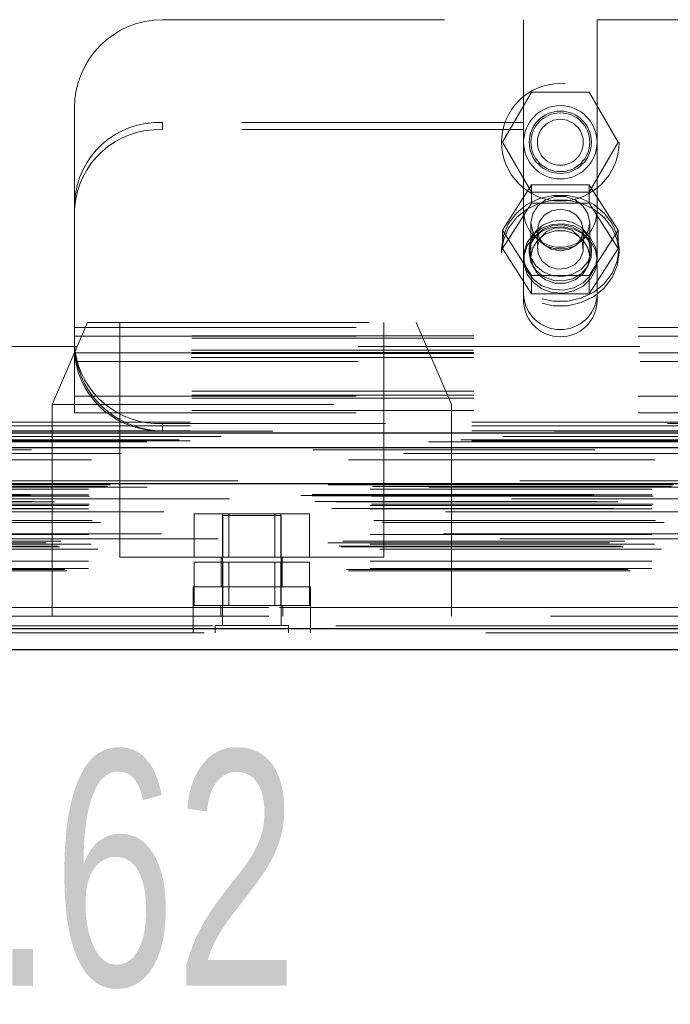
# Model space of a CAD drawing. Header units: inches. Extents: x 0.2 to 10.7, y 0.2 to 7.9.
# Tile 59 of 95: x 3.75 to 3.98, y 6.165 to 6.514. Entities that reach past the tile are written whole.
import ezdxf

# ---------------------------------------------------------------- set-up
doc = ezdxf.new("R2010")
doc.units = ezdxf.units.IN
doc.header["$MEASUREMENT"] = 0
doc.linetypes.add('HIDDEN', pattern=[0.07500000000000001, 0.05, -0.025])
doc.layers.add('DIMENSIONS', color=140, linetype='Continuous')
doc.styles.add('SLDTEXTSTYLE0', font='TXT', dxfattribs={"width": 0.7})
doc.dimstyles.new('SLDDIMSTYLE1', dxfattribs={"dimtxt": 0.0849609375, "dimasz": 0.13, "dimexe": 0, "dimexo": 0.0625, "dimgap": 0.021240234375, "dimtad": 0, "dimtih": 1, "dimtoh": 1, "dimlfac": 12, "dimrnd": 1e-09, "dimzin": 12, "dimdsep": 46, "dimtxsty": 'SLDTEXTSTYLE0', "dimsah": 1, "dimcen": 0.09, "dimadec": 0, "dimazin": 3, "dimtfac": 1, "dimtmove": 0, "dimatfit": 0, "dimfxl": 0, "dimfrac": 2, "dimtolj": 1, "dimtzin": 12, "dimarcsym": 0})

# ---------------------------------------------------------------- blocks, each defined once
blk = doc.blocks.new('_D_3')
at = {"layer": 'DIMENSIONS'}
for p, q in [((3.206496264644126, 6.340347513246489), (3.206496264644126, 6.003285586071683)), ((3.34110518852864, 6.267274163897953), (3.34110518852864, 6.003285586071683)), ((3.206496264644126, 6.128285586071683), (2.956496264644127, 6.128285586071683)), ((3.34110518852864, 6.128285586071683), (3.581227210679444, 6.128285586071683)), ((3.69636524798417, 6.128285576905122), (3.667835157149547, 6.128285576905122)), ((3.667835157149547, 6.128285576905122), (3.667835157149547, 5.993254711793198)), ((3.94883440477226, 6.128285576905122), (3.977364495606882, 6.128285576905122)), ((3.977364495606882, 6.128285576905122), (3.977364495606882, 5.993254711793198)), ((3.667835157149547, 5.993254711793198), (3.69636524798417, 5.993254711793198)), ((3.977364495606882, 5.993254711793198), (3.94883440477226, 5.993254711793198))]:
    blk.add_line(p, q, dxfattribs=at)
for points in [[(3.206496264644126, 6.128285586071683), (3.076496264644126, 6.148285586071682), (3.076496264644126, 6.108285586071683)], [(3.34110518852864, 6.128285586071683), (3.47110518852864, 6.108285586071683), (3.47110518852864, 6.148285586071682)]]:
    blk.add_solid(points, dxfattribs=at)
at = {"layer": 'DIMENSIONS', "char_height": 0.08333333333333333, "attachment_point": 1, "style": 'SLDTEXTSTYLE0'}
for s, insert in [('1.62', (3.696365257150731, 6.254727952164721)), ('41.0', (3.69636524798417, 6.100677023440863))]:
    blk.add_mtext(s, dxfattribs=dict(at, insert=insert))

msp = doc.modelspace()

# ---------------------------------------------------------------- linework, layer by layer
at = {"color": 7, "linetype": 'HIDDEN', "lineweight": 18}
for p, q in [((3.800246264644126, 6.514104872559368), (3.928392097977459, 6.514104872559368)), ((3.928392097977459, 6.514104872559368), (3.928392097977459, 6.477620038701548)), ((3.954433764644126, 6.514104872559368), (3.954433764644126, 6.477620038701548)), ((3.954433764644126, 6.514104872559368), (4.125225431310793, 6.514104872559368)), ((3.920916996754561, 6.470604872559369), (3.931164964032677, 6.488354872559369)), ((3.931164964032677, 6.488354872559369), (3.951660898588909, 6.488354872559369)), ((3.951660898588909, 6.488354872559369), (3.961908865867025, 6.470604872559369)), ((3.768996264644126, 6.449297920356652), (3.768996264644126, 6.482854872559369)), ((3.800246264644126, 6.477620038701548), (3.800246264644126, 6.475084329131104)), ((3.928392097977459, 6.477620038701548), (3.800246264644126, 6.477620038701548)), ((3.928392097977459, 6.475084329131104), (3.928392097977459, 6.477620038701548)), ((4.125225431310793, 6.477620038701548), (3.954433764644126, 6.477620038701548)), ((3.954433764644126, 6.475084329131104), (3.954433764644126, 6.477620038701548)), ((3.928392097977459, 6.475084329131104), (3.800246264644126, 6.475084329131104)), ((3.928392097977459, 6.413719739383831), (3.928392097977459, 6.475084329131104)), ((3.954433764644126, 6.413719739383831), (3.954433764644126, 6.475084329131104)), ((4.125225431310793, 6.475084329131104), (3.954433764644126, 6.475084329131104)), ((3.931164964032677, 6.452854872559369), (3.920916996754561, 6.470604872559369)), ((3.961908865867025, 6.470604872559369), (3.951660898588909, 6.452854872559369)), ((3.931164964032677, 6.45556102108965), (3.920916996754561, 6.43947405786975)), ((3.931164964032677, 6.449045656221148), (3.931164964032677, 6.45556102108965)), ((3.951660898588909, 6.45556102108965), (3.931164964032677, 6.45556102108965)), ((3.951660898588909, 6.452854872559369), (3.931164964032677, 6.452854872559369)), ((3.951660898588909, 6.449045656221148), (3.951660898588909, 6.45556102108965)), ((3.961908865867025, 6.43947405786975), (3.951660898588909, 6.45556102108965)), ((3.768996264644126, 6.446762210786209), (3.768996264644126, 6.449297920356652)), ((3.768996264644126, 6.379770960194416), (3.768996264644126, 6.446762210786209)), ((3.931164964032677, 6.449045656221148), (3.920916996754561, 6.432958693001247)), ((3.951660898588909, 6.449045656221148), (3.931164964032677, 6.449045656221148)), ((3.961908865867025, 6.432958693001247), (3.951660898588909, 6.449045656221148)), ((3.920916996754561, 6.432958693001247), (3.920916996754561, 6.43947405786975)), ((3.920916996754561, 6.43947405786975), (3.931164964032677, 6.423387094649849)), ((3.930996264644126, 6.44204498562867), (3.930996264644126, 6.429938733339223)), ((3.933250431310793, 6.43947405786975), (3.933250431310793, 6.432958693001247)), ((3.949575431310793, 6.432958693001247), (3.949575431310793, 6.43947405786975)), ((3.951660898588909, 6.423387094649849), (3.961908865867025, 6.43947405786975)), ((3.951829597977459, 6.429938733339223), (3.951829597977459, 6.44204498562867)), ((3.961908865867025, 6.432958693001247), (3.961908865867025, 6.43947405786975)), ((3.92057959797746, 6.432958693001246), (3.92057959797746, 6.431373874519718)), ((3.920916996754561, 6.432958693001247), (3.931164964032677, 6.416871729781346)), ((3.930371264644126, 6.432958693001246), (3.930371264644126, 6.431373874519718)), ((3.951660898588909, 6.416871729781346), (3.961908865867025, 6.432958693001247)), ((3.95245459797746, 6.431373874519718), (3.95245459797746, 6.432958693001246)), ((3.962246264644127, 6.431373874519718), (3.962246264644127, 6.432958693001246)), ((3.931164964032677, 6.423387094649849), (3.951660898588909, 6.423387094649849)), ((3.931164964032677, 6.416871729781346), (3.931164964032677, 6.423387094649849)), ((3.951660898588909, 6.416871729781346), (3.951660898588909, 6.423387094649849)), ((3.931164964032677, 6.416871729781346), (3.951660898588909, 6.416871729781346)), ((3.773573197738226, 6.406677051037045), (3.761073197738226, 6.377510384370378)), ((3.768996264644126, 6.404854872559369), (4.310662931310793, 6.404854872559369)), ((3.768996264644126, 6.404854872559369), (4.310662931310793, 6.404854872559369)), ((3.773573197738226, 6.406677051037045), (3.890239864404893, 6.406677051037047)), ((3.785031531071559, 6.406677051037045), (3.78503153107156, 6.323343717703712)), ((3.87878153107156, 6.323343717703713), (3.878781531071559, 6.406677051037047)), ((3.902739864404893, 6.377510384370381), (3.890239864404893, 6.406677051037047)), ((4.310662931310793, 6.401984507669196), (3.768996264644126, 6.401984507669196)), ((3.768996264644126, 6.401854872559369), (4.310662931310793, 6.401854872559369)), ((4.310662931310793, 6.401141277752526), (3.768996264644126, 6.401141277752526)), ((4.769662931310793, 6.398104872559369), (3.309996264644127, 6.398104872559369)), ((4.310662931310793, 6.395984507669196), (3.768996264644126, 6.395984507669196)), ((4.310662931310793, 6.395703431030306), (3.768996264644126, 6.395703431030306)), ((4.310555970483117, 6.396788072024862), (3.769103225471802, 6.396788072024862)), ((4.310555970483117, 6.394252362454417), (3.769103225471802, 6.394252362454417)), ((3.769212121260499, 6.395854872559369), (4.31044707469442, 6.395854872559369)), ((3.769715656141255, 6.392854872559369), (4.309943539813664, 6.392854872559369)), ((3.769715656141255, 6.392854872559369), (4.309943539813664, 6.392854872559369)), ((4.310662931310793, 6.38230666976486), (3.768996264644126, 6.38230666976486)), ((4.310662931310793, 6.380855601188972), (3.768996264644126, 6.380855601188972)), ((3.768996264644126, 6.380574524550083), (4.310662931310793, 6.380574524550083)), ((4.310662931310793, 6.379770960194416), (3.768996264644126, 6.379770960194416)), ((3.768996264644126, 6.374574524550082), (3.768996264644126, 6.379770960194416)), ((3.761073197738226, 6.377510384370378), (3.902739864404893, 6.377510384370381)), ((3.761073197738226, 6.377510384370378), (3.761073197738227, 6.302510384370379)), ((3.902739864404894, 6.30251038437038), (3.902739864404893, 6.377510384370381)), ((4.310662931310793, 6.375417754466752), (3.768996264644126, 6.375417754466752)), ((3.768996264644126, 6.374574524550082), (4.310662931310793, 6.374574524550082)), ((3.309996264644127, 6.371271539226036), (4.769662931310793, 6.371271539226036)), ((3.309996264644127, 6.371271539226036), (4.769662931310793, 6.371271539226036)), ((3.309996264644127, 6.370003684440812), (4.769662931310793, 6.370003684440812)), ((3.310072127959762, 6.371271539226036), (4.769587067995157, 6.371271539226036)), ((3.310072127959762, 6.371271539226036), (4.769587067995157, 6.371271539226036)), ((3.310072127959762, 6.371271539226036), (4.769587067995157, 6.371271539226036)), ((3.310072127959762, 6.371271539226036), (4.769587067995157, 6.371271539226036)), ((3.800246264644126, 6.368271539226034), (3.800246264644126, 6.370807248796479)), ((4.279412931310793, 6.370807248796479), (3.800246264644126, 6.370807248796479)), ((3.309996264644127, 6.368271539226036), (4.769662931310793, 6.368271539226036)), ((4.806131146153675, 6.365081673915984), (3.273486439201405, 6.365081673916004)), ((4.79460851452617, 6.364357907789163), (3.285006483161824, 6.364357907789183)), ((3.309996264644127, 6.364653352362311), (4.769662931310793, 6.364653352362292)), ((3.285716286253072, 6.360231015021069), (4.793902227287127, 6.36023101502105)), ((4.826988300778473, 6.350510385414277), (3.252630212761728, 6.350510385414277)), ((3.25807288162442, 6.349543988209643), (4.821545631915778, 6.349543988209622)), ((4.821335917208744, 6.34957080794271), (3.258282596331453, 6.34957080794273)), ((3.259036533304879, 6.349092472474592), (4.820581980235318, 6.349092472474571)), ((3.259036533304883, 6.349092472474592), (4.820581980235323, 6.349092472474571)), ((3.27477293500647, 6.348421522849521), (4.804845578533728, 6.348421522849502)), ((3.274772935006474, 6.348421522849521), (4.804845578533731, 6.348421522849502)), ((3.280852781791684, 6.348491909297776), (4.798765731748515, 6.348491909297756)), ((3.280852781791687, 6.348491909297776), (4.798765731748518, 6.348491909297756)), ((3.281625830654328, 6.34903912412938), (4.79799268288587, 6.34903912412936)), ((3.281625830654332, 6.34903912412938), (4.797992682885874, 6.34903912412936)), ((3.294795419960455, 6.34817705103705), (4.784878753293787, 6.348177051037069)), ((3.249254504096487, 6.345242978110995), (4.830364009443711, 6.345242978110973)), ((3.249254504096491, 6.345242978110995), (4.830364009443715, 6.345242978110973)), ((3.253300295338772, 6.345668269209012), (4.826318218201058, 6.345668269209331)), ((3.253390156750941, 6.345158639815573), (4.826228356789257, 6.345158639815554)), ((3.273939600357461, 6.347578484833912), (4.805678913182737, 6.347578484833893)), ((3.273939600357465, 6.347578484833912), (4.80567891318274, 6.347578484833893)), ((3.273939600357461, 6.345504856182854), (4.805678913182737, 6.345504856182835)), ((3.273939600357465, 6.345504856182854), (4.80567891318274, 6.345504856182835)), ((3.274356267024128, 6.345088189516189), (4.805262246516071, 6.345088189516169)), ((3.254323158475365, 6.34310523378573), (4.825295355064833, 6.343105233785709)), ((4.824027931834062, 6.344054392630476), (3.255629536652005, 6.344054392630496)), ((3.261870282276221, 6.343074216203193), (4.817748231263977, 6.343074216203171)), ((3.273939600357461, 6.341754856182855), (4.805678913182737, 6.341754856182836)), ((3.273939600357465, 6.341754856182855), (4.80567891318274, 6.341754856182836)), ((3.274356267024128, 6.342171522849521), (4.805262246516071, 6.342171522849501)), ((3.260294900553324, 6.340704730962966), (4.819318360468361, 6.340704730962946)), ((3.273939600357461, 6.340581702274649), (4.805678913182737, 6.34058170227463)), ((4.800658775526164, 6.339471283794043), (3.278961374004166, 6.339471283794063)), ((3.81141059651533, 6.323343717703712), (3.811410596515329, 6.338760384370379)), ((3.821658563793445, 6.338760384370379), (3.811410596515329, 6.338760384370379)), ((3.842323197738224, 6.338177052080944), (3.821489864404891, 6.338177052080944)), ((3.821489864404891, 6.338177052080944), (3.821489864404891, 6.299114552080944)), ((3.821658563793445, 6.323343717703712), (3.821658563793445, 6.338760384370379)), ((3.842154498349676, 6.33876038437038), (3.821658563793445, 6.338760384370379)), ((3.82374403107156, 6.338760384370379), (3.823744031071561, 6.323343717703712)), ((3.840069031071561, 6.323343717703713), (3.840069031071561, 6.33876038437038)), ((3.842154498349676, 6.323343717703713), (3.842154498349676, 6.33876038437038)), ((3.852402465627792, 6.33876038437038), (3.842154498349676, 6.33876038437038)), ((3.842323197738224, 6.299114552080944), (3.842323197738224, 6.338177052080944)), ((3.852402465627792, 6.323343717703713), (3.852402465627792, 6.33876038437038)), ((3.275202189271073, 6.336410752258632), (4.804472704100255, 6.336410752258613)), ((3.278234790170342, 6.335735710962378), (4.801383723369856, 6.335735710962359)), ((3.278234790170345, 6.335735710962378), (4.80138372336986, 6.335735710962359)), ((3.273939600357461, 6.331411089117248), (4.805678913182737, 6.331411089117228)), ((4.799914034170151, 6.331729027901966), (3.279713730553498, 6.331729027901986)), ((3.258886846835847, 6.328430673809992), (4.820731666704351, 6.328430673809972)), ((4.819950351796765, 6.329889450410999), (3.259674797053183, 6.329889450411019)), ((3.262934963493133, 6.327262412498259), (4.816696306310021, 6.327262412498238)), ((3.263619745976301, 6.327019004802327), (4.816003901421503, 6.327019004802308)), ((3.264189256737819, 6.329014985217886), (4.815429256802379, 6.329014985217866)), ((3.273939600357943, 6.327966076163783), (4.805678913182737, 6.327966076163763)), ((3.274858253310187, 6.327959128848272), (4.804749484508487, 6.327959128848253)), ((3.277305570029, 6.326239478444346), (4.802312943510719, 6.326239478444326)), ((3.273939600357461, 6.321931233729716), (4.805678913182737, 6.321931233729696)), ((3.78503153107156, 6.323343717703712), (3.83190653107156, 6.323343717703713)), ((3.811410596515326, 6.306260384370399), (3.811410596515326, 6.321677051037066)), ((3.821658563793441, 6.321677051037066), (3.811410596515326, 6.321677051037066)), ((3.821073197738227, 6.323343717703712), (3.821073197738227, 6.312927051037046)), ((3.821658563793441, 6.306260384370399), (3.821658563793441, 6.321677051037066)), ((3.842154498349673, 6.321677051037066), (3.821658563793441, 6.321677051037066)), ((3.823744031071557, 6.321677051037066), (3.823744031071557, 6.306260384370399)), ((3.83190653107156, 6.323343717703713), (3.87878153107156, 6.323343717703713)), ((3.840069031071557, 6.306260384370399), (3.840069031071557, 6.321677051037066)), ((3.842154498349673, 6.306260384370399), (3.842154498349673, 6.321677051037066)), ((3.852402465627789, 6.321677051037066), (3.842154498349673, 6.321677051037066)), ((3.842739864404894, 6.312927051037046), (3.842739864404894, 6.323343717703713)), ((3.852402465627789, 6.306260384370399), (3.852402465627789, 6.321677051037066)), ((3.265491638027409, 6.318998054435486), (4.814126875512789, 6.318998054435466)), ((3.266222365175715, 6.318565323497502), (4.813396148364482, 6.318565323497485)), ((3.273939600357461, 6.319398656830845), (4.805678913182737, 6.319398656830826)), ((3.273939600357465, 6.319398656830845), (4.80567891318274, 6.319398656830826)), ((3.852739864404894, 6.312927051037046), (3.811073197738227, 6.312927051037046)), ((3.811073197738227, 6.312927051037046), (3.811073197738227, 6.306260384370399)), ((3.852739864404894, 6.306260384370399), (3.852739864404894, 6.312927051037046)), ((3.852739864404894, 6.306260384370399), (3.811073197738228, 6.306260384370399)), ((3.811073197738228, 6.306260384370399), (3.811073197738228, 6.302510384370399)), ((3.820864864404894, 6.306260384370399), (3.820864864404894, 6.302510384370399)), ((3.842948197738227, 6.302510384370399), (3.842948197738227, 6.306260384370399)), ((3.852739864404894, 6.302510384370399), (3.852739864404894, 6.306260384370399)), ((3.337962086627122, 6.305510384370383), (4.741712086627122, 6.305510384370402)), ((3.337962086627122, 6.305510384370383), (4.741712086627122, 6.305510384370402)), ((4.741712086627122, 6.305510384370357), (3.337962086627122, 6.305510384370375)), ((4.741712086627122, 6.305510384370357), (3.337962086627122, 6.305510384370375)), ((3.337962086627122, 6.302510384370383), (4.741712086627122, 6.302510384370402)), ((3.811100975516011, 6.30251038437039), (3.811100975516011, 6.29651038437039)), ((3.844927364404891, 6.299114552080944), (3.818885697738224, 6.299114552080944)), ((3.818885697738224, 6.299114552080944), (3.818885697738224, 6.296510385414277)), ((3.844927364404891, 6.296510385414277), (3.844927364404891, 6.299114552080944)), ((3.852767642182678, 6.29651038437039), (3.852767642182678, 6.30251038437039)), ((4.817903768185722, 6.298989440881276), (3.261714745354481, 6.298989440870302)), ((3.261714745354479, 6.298989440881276), (4.817903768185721, 6.298989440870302)), ((3.261714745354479, 6.297947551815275), (4.81790376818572, 6.297947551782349)), ((4.814958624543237, 6.296510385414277), (3.264659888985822, 6.296510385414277))]:
    msp.add_line(p, q, dxfattribs=at)
at = {"color": 7, "linetype": 'Continuous', "lineweight": 25}
for p, q in [((3.309996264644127, 6.36746797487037), (4.769662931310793, 6.36746797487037)), ((3.309996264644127, 6.362271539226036), (4.769662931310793, 6.362271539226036)), ((4.826988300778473, 6.349468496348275), (3.252630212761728, 6.349468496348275)), ((4.817903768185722, 6.297947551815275), (3.261714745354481, 6.297947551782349)), ((4.814958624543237, 6.290510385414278), (3.264659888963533, 6.290510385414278))]:
    msp.add_line(p, q, dxfattribs=at)
at = {"color": 7, "linetype": 'HIDDEN', "lineweight": 18, "flags": 128}
for points in [[(3.92057959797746, 6.432958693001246), (3.921184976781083, 6.437477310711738), (3.922965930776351, 6.441733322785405), (3.925818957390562, 6.445479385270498), (3.929578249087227, 6.448497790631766), (3.934025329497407, 6.450613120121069), (3.93890175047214, 6.4517024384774), (3.943924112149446, 6.4517024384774), (3.948800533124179, 6.450613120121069), (3.953247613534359, 6.448497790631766), (3.957006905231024, 6.445479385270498), (3.959859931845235, 6.441733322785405), (3.961640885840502, 6.437477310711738), (3.962246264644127, 6.432958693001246), (3.961640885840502, 6.428440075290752), (3.959859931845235, 6.424184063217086), (3.957006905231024, 6.420438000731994), (3.953247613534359, 6.417419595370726), (3.948800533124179, 6.415304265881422), (3.943924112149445, 6.414214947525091), (3.93890175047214, 6.414214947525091), (3.934025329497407, 6.415304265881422), (3.929578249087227, 6.417419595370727), (3.925818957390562, 6.420438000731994), (3.922965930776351, 6.424184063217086), (3.921184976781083, 6.428440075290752), (3.92057959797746, 6.432958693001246)], [(3.92057959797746, 6.431373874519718), (3.921184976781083, 6.435892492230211), (3.922965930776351, 6.440148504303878), (3.925818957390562, 6.44389456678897), (3.929578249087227, 6.446912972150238), (3.934025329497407, 6.449028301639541), (3.93890175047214, 6.450117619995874), (3.943924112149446, 6.450117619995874), (3.948800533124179, 6.449028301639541), (3.953247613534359, 6.446912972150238), (3.957006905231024, 6.44389456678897), (3.959859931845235, 6.440148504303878), (3.961640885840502, 6.43589249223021), (3.962246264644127, 6.431373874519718), (3.961640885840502, 6.426855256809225), (3.959859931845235, 6.422599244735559), (3.957006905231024, 6.418853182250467), (3.953247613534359, 6.415834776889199), (3.948800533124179, 6.413719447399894), (3.943924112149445, 6.412630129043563), (3.93890175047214, 6.412630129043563), (3.934025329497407, 6.413719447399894), (3.929578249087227, 6.415834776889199), (3.925818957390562, 6.418853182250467), (3.922965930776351, 6.422599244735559), (3.921184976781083, 6.426855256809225), (3.92057959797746, 6.431373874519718)], [(3.951829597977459, 6.44204498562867), (3.951201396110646, 6.445273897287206), (3.949392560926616, 6.448113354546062), (3.946621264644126, 6.450220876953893), (3.943221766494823, 6.451342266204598), (3.939604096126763, 6.451342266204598), (3.93620459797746, 6.450220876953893), (3.93343330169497, 6.448113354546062), (3.931624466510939, 6.445273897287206), (3.930996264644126, 6.44204498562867), (3.931624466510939, 6.438816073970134), (3.93343330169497, 6.43597661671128), (3.93620459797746, 6.433869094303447), (3.939604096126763, 6.432747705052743), (3.943221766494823, 6.432747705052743), (3.946621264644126, 6.433869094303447), (3.949392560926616, 6.43597661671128), (3.951201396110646, 6.438816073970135), (3.951829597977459, 6.44204498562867)], [(3.949575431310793, 6.43947405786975), (3.948954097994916, 6.442305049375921), (3.947184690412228, 6.44470504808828), (3.944536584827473, 6.446308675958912), (3.941412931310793, 6.446871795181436), (3.938289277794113, 6.446308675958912), (3.935641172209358, 6.44470504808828), (3.933871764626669, 6.442305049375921), (3.933250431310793, 6.43947405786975), (3.933871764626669, 6.436643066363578), (3.935641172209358, 6.434243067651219), (3.938289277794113, 6.432639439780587), (3.941412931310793, 6.432076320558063), (3.944536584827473, 6.432639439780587), (3.947184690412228, 6.434243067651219), (3.948954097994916, 6.436643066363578), (3.949575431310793, 6.43947405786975)], [(3.930371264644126, 6.432958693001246), (3.930969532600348, 6.436208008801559), (3.932699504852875, 6.439105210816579), (3.935373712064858, 6.441336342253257), (3.93870236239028, 6.442659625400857), (3.94232474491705, 6.442931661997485), (3.945848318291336, 6.442122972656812), (3.948891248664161, 6.440321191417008), (3.951123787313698, 6.437721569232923), (3.952304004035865, 6.434605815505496), (3.952304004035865, 6.431311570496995), (3.951123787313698, 6.428195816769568), (3.94889124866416, 6.425596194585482), (3.945848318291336, 6.423794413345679), (3.94232474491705, 6.422985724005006), (3.93870236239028, 6.423257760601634), (3.935373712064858, 6.424581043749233), (3.932699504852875, 6.426812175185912), (3.930969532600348, 6.429709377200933), (3.930371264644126, 6.432958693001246)], [(3.954433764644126, 6.429938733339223), (3.9538552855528, 6.433417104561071), (3.952171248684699, 6.436586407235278), (3.949531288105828, 6.439165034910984), (3.946169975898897, 6.440923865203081), (3.942385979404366, 6.441706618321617), (3.93851552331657, 6.441443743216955), (3.934902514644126, 6.440158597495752), (3.931867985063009, 6.437965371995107), (3.929681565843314, 6.435058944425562), (3.928537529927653, 6.43169756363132), (3.928537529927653, 6.428179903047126), (3.929681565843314, 6.424818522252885), (3.931867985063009, 6.421912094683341), (3.934902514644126, 6.419718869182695), (3.93851552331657, 6.418433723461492), (3.942385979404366, 6.41817084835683), (3.946169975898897, 6.418953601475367), (3.949531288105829, 6.420712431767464), (3.952171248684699, 6.423291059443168), (3.9538552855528, 6.426460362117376), (3.954433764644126, 6.429938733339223)], [(3.954433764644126, 6.428838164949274), (3.9538552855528, 6.432316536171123), (3.952171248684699, 6.435485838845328), (3.949531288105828, 6.438064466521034), (3.946169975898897, 6.439823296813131), (3.942385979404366, 6.440606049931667), (3.93851552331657, 6.440343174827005), (3.934902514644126, 6.439058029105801), (3.931867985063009, 6.436864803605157), (3.929681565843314, 6.433958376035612), (3.928537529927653, 6.430596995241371), (3.928537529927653, 6.427079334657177), (3.929681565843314, 6.423717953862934), (3.931867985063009, 6.420811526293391), (3.934902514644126, 6.418618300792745), (3.93851552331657, 6.417333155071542), (3.942385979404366, 6.41707027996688), (3.946169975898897, 6.417853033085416), (3.949531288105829, 6.419611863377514), (3.952171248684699, 6.422190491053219), (3.9538552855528, 6.425359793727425), (3.954433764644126, 6.428838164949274)], [(3.930371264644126, 6.431373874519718), (3.930969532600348, 6.434623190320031), (3.932699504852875, 6.437520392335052), (3.935373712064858, 6.439751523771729), (3.93870236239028, 6.441074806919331), (3.94232474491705, 6.441346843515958), (3.945848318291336, 6.440538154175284), (3.948891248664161, 6.438736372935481), (3.951123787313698, 6.436136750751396), (3.952304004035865, 6.433020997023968), (3.952304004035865, 6.429726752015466), (3.951123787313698, 6.42661099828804), (3.94889124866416, 6.424011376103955), (3.945848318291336, 6.422209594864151), (3.94232474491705, 6.421400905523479), (3.93870236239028, 6.421672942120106), (3.935373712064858, 6.422996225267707), (3.932699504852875, 6.425227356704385), (3.930969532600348, 6.428124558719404), (3.930371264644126, 6.431373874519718)], [(3.951829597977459, 6.429938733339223), (3.951201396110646, 6.433167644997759), (3.949392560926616, 6.436007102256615), (3.946621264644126, 6.438114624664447), (3.943221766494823, 6.439236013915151), (3.939604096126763, 6.439236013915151), (3.93620459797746, 6.438114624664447), (3.93343330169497, 6.436007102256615), (3.931624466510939, 6.433167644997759), (3.930996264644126, 6.429938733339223), (3.931624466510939, 6.426709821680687), (3.93343330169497, 6.423870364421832), (3.93620459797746, 6.421762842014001), (3.939604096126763, 6.420641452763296), (3.943221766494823, 6.420641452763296), (3.946621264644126, 6.421762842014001), (3.949392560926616, 6.423870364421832), (3.951201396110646, 6.426709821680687), (3.951829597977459, 6.429938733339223)], [(3.945494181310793, 6.439365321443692), (3.942478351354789, 6.440293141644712), (3.939300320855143, 6.440104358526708), (3.936443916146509, 6.43882771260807), (3.934343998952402, 6.43665756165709), (3.933320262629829, 6.433924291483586), (3.933528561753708, 6.431044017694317), (3.934937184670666, 6.428455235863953), (3.937331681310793, 6.426552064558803), (3.940347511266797, 6.425624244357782), (3.943525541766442, 6.425813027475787), (3.946381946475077, 6.427089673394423), (3.948481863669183, 6.429259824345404), (3.949505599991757, 6.431993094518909), (3.949297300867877, 6.434873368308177), (3.94788867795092, 6.43746215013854), (3.945494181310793, 6.439365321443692)], [(4.839340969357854, 6.368089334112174), (4.052472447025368, 6.368089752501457), (3.240290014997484, 6.368089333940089)], [(4.821047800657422, 6.366198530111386), (4.052472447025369, 6.366199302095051), (3.258575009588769, 6.366198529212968)], [(4.794633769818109, 6.364357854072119), (4.052472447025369, 6.364357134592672), (3.28501146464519, 6.364357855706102)], [(3.253682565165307, 6.361502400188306), (3.975080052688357, 6.361505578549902), (4.825929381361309, 6.36150238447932)], [(3.253685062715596, 6.361502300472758), (4.073056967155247, 6.361502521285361), (4.82593524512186, 6.361502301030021)], [(3.26622476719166, 6.357962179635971), (4.027152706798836, 6.357961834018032), (4.813400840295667, 6.357962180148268)], [(3.274991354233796, 6.357943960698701), (4.027152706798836, 6.357943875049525), (4.804623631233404, 6.357943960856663)]]:
    msp.add_lwpolyline(points, dxfattribs=at)
at = {"color": 7, "linetype": 'HIDDEN', "lineweight": 18}
for radius in [0.02083333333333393, 0.01302083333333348, 0.01104166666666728, 0.01041666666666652, 0.008162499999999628]:
    msp.add_circle((3.941412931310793, 6.470604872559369), radius, dxfattribs=at)
for centre, radius, start, end in [((3.800246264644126, 6.482854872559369), 0.03125, 90, 180), ((3.798850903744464, 6.447758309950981), 0.02989431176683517, 87.32466329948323, 177.047859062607), ((3.798850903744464, 6.445222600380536), 0.02989431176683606, 87.32466329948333, 177.0478590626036), ((3.941412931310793, 6.446396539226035), 0.01302083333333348, 180, 0), ((3.941412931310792, 6.417185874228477), 0.01305403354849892, 184.0872180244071, 355.9127819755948), ((3.941412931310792, 6.414650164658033), 0.01305403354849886, 184.0872180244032, 355.9127819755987), ((3.799004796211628, 6.400974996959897), 0.03019328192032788, 187.9709353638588, 272.356516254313), ((3.79900479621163, 6.398439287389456), 0.03019328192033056, 187.9709353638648, 272.3565162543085), ((3.800246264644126, 6.399521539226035), 0.03125000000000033, 192.3177659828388, 270.0000000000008)]:
    msp.add_arc(centre, radius, start, end, dxfattribs=at)
msp.add_open_spline([(3.768996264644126, 6.399521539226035), (3.768996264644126, 6.399095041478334), (3.769004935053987, 6.398626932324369), (3.769050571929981, 6.397611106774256), (3.769088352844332, 6.397056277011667), (3.769200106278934, 6.395911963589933), (3.769273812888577, 6.395320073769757), (3.76946432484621, 6.394097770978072), (3.769580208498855, 6.393475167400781), (3.769715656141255, 6.392854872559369)], degree=3, knots=[0, 0, 0, 0, 0.25, 0.25, 0.5, 0.5, 0.75, 0.75, 1, 1, 1, 1], dxfattribs=at)

# ---------------------------------------------------------------- dimensions: what is measured, and where the dimension line sits
at = {"layer": 'DIMENSIONS'}
dim = msp.add_linear_dim(base=(3.34110518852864, 6.128285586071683), p1=(3.206496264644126, 6.390347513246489), p2=(3.34110518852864, 6.317274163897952), dimstyle='SLDDIMSTYLE1', dxfattribs=at)
dim.commit()
dim.dimension.update_dxf_attribs({"geometry": '_D_3', "text_midpoint": (3.822599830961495, 6.128285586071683), "dimtype": 160})

doc.saveas('drawing.dxf')
